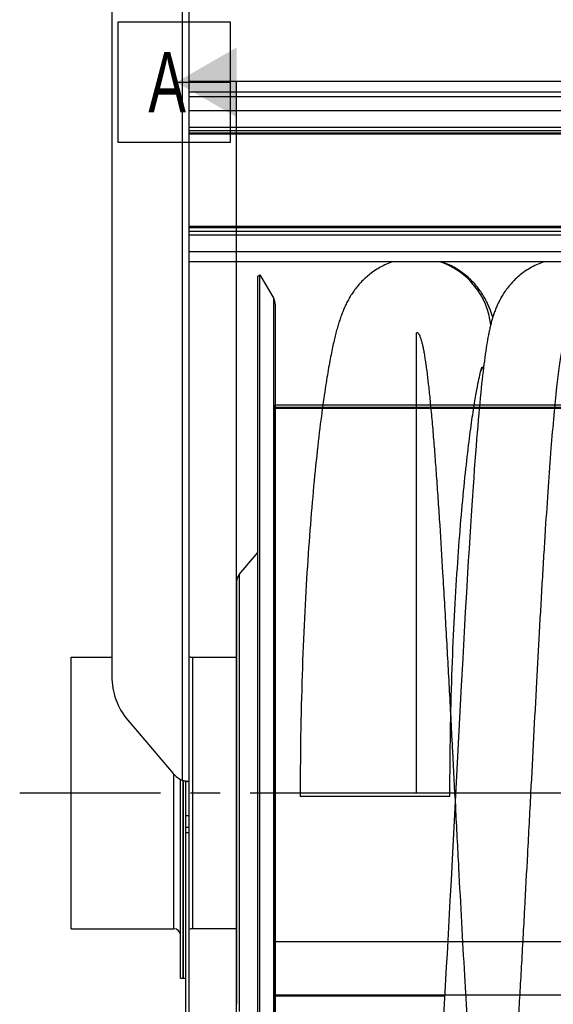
# Model space of a CAD drawing. Extents: x 0 to 420, y 0 to 297.
# Tile 12 of 19: x 149 to 180, y 195 to 252. Entities that reach past the tile are written whole.
import ezdxf

# ---------------------------------------------------------------- set-up
doc = ezdxf.new("R2010")
doc.units = 0
doc.header["$LTSCALE"] = 23.1
doc.linetypes.add('CENTER', pattern=[0.6, 0.375, -0.075, 0.075, -0.075])
for name, color, linetype in [('110528_DXF_CONTINUOUS_LINE', 7, 'CONTINUOUS'), ('110528_DXF_DIMENSION', 7, 'CONTINUOUS'), ('110534_DXF_CONTINUOUS_LINE', 7, 'CONTINUOUS'), ('110651_DXF_CONTINUOUS_LINE', 7, 'CONTINUOUS'), ('110801_DXF_CONTINUOUS_LINE', 7, 'CONTINUOUS'), ('112850_DXF_CONTINUOUS_LINE', 7, 'CONTINUOUS'), ('AG_HOSE_75_8DXF_CONTINUOUS', 7, 'CONTINUOUS'), ('ASE_65_75_10_DXF_AXIS', 7, 'CONTINUOUS')]:
    doc.layers.add(name, color=color, linetype=linetype)
doc.styles.get("Standard").update_dxf_attribs({"font": 'txt', "width": 0.7})

msp = doc.modelspace()

# ---------------------------------------------------------------- linework, layer by layer
at = {"layer": '110528_DXF_CONTINUOUS_LINE', "color": 7, "linetype": 'CONTINUOUS'}
for p, q in [((163.12447, 237.10276), (163.25437, 237.17776)), ((163.25437, 177.02776), (163.25437, 237.17776)), ((163.25437, 237.17776), (164.05341, 235.79378)), ((164.1405, 235.46859), (164.1405, 178.73692))]:
    msp.add_line(p, q, dxfattribs=at)
at = {"layer": '110528_DXF_CONTINUOUS_LINE', "color": 3, "linetype": 'CONTINUOUS'}
for p, q in [((163.12447, 177.10276), (163.12447, 237.10276)), ((162.04482, 219.78399), (163.12447, 221.07067)), ((161.89275, 219.36617), (161.89275, 194.83934))]:
    msp.add_line(p, q, dxfattribs=at)
at = {"layer": '110528_DXF_CONTINUOUS_LINE', "color": 9, "linetype": 'CONTINUOUS'}
for p, q in [((164.05341, 178.41173), (164.05341, 235.79378)), ((162.04482, 219.78399), (162.04482, 194.42152))]:
    msp.add_line(p, q, dxfattribs=at)
at = {"layer": '110528_DXF_CONTINUOUS_LINE', "color": 7, "linetype": 'CONTINUOUS'}
msp.add_arc((163.4905, 235.46878), 0.65, 0, 30, dxfattribs=at)
at = {"layer": '110528_DXF_CONTINUOUS_LINE', "color": 3, "linetype": 'CONTINUOUS'}
msp.add_arc((162.54275, 219.36617), 0.65, 140, 180, dxfattribs=at)
at = {"layer": '110528_DXF_DIMENSION', "color": 2, "linetype": 'CONTINUOUS'}
for p, q in [((155.01775, 244.85218), (155.01775, 251.85218)), ((155.01775, 251.85218), (161.51775, 251.85218)), ((161.51775, 251.85218), (161.51775, 244.85218)), ((158.39275, 248.35218), (161.51775, 248.35218)), ((161.89275, 165.85333), (161.89275, 248.35218)), ((161.51775, 244.85218), (155.01775, 244.85218))]:
    msp.add_line(p, q, dxfattribs=at)
msp.add_solid([(161.89275, 250.37291), (161.89275, 246.33145), (158.39275, 248.35218)], dxfattribs=at)
at = {"layer": '110534_DXF_CONTINUOUS_LINE', "color": 3, "linetype": 'CONTINUOUS'}
for p, q in [((154.64275, 255.65777), (154.64275, 213.87775)), ((159.14275, 207.77963), (159.14275, 255.70276)), ((155.57857, 211.33524), (158.20692, 208.23777)), ((158.20692, 208.23777), (158.20784, 208.2367)), ((159.14275, 191.60276), (159.14275, 207.77963))]:
    msp.add_line(p, q, dxfattribs=at)
at = {"layer": '110534_DXF_CONTINUOUS_LINE', "color": 9, "linetype": 'CONTINUOUS'}
for p, q in [((158.74275, 207.83688), (158.74275, 255.26222)), ((159.14275, 205.78457), (158.94275, 205.78457)), ((159.14275, 205.10276), (158.94275, 205.10276)), ((159.14275, 204.79571), (158.94275, 204.79571))]:
    msp.add_line(p, q, dxfattribs=at)
at = {"layer": '110534_DXF_CONTINUOUS_LINE', "color": 7, "linetype": 'CONTINUOUS'}
for p, q in [((158.94275, 191.60276), (158.94275, 207.77963)), ((158.94275, 207.77963), (158.98676, 207.77961)), ((158.98676, 207.77961), (159.00208, 207.77949)), ((159.00208, 207.77949), (159.01553, 207.77928)), ((159.01553, 207.77928), (159.02698, 207.77901))]:
    msp.add_line(p, q, dxfattribs=at)
msp.add_lwpolyline([(159.02698, 207.77901), (159.03631, 207.77872), (159.03796, 207.77865)], dxfattribs=at)
at = {"layer": '110534_DXF_CONTINUOUS_LINE', "color": 3, "linetype": 'CONTINUOUS'}
for centre, radius, start, end in [((158.57173, 213.88041), 3.92898, 180.038807, 220.375504), ((159.34987, 209.20686), 1.49849, 220.348077, 246.098816), ((159.18909, 209.36469), 1.59167, 253.714554, 255.819231), ((159.21594, 209.46875), 1.69915, 255.801126, 256.490631), ((159.23469, 209.54858), 1.78114, 256.50385, 260.049418), ((159.22889, 209.51594), 1.74799, 260.052033, 260.609183), ((159.22334, 209.48233), 1.71393, 260.608772, 261.160232), ((159.20997, 209.39509), 1.62567, 261.153328, 262.258277), ((159.17795, 209.15294), 1.38141, 262.221381, 263.976539)]:
    msp.add_arc(centre, radius, start, end, dxfattribs=at)
at = {"layer": '110534_DXF_CONTINUOUS_LINE', "color": 7, "linetype": 'CONTINUOUS'}
msp.add_open_spline([(158.94275, 207.77963), (158.94275, 207.7801), (158.94058, 207.78076), (158.93775, 207.78221), (158.93191, 207.78412), (158.92072, 207.78806), (158.9019, 207.79447), (158.88589, 207.80032), (158.87681, 207.80376)], degree=3, knots=[0, 0, 0, 0, 0.02015985, 0.07230032, 0.15627635, 0.27093338, 0.58556252, 1, 1, 1, 1], dxfattribs=at)
at = {"layer": '110534_DXF_CONTINUOUS_LINE', "color": 3, "linetype": 'CONTINUOUS'}
msp.add_open_spline([(159.14275, 207.77963), (159.14275, 207.77691), (159.1288, 207.77484), (159.11114, 207.77388), (159.0748, 207.77518), (159.04846, 207.77752), (159.03299, 207.77915)], degree=3, knots=[0, 0, 0, 0, 0.07345742, 0.26683287, 0.57926332, 1, 1, 1, 1], dxfattribs=at)
at = {"layer": '110651_DXF_CONTINUOUS_LINE', "color": 3, "linetype": 'CONTINUOUS'}
for p, q in [((166.90163, 229.60276), (164.1405, 229.60276)), ((176.0065, 229.60276), (175.69518, 229.60276)), ((164.1405, 195.32457), (173.97947, 195.32457))]:
    msp.add_line(p, q, dxfattribs=at)
at = {"layer": '110801_DXF_CONTINUOUS_LINE', "color": 9, "linetype": 'CONTINUOUS'}
for p, q in [((159.14275, 248.41013), (231.34275, 248.41013)), ((159.14275, 247.80385), (231.34275, 247.80385)), ((231.34275, 246.69868), (159.14275, 246.69868)), ((159.14275, 245.74756), (231.34275, 245.74756)), ((159.14275, 245.55085), (231.34275, 245.55085)), ((231.34275, 245.39722), (159.14275, 245.39722)), ((231.34275, 245.33165), (159.14275, 245.33165)), ((231.34275, 239.9747), (159.14275, 239.9747)), ((231.34275, 239.90042), (159.14275, 239.90042)), ((231.34275, 239.69243), (159.14275, 239.69243)), ((231.34275, 239.46959), (159.14275, 239.46959)), ((231.34275, 238.51846), (159.14275, 238.51846))]:
    msp.add_line(p, q, dxfattribs=at)
at = {"layer": '110801_DXF_CONTINUOUS_LINE', "color": 7, "linetype": 'CONTINUOUS'}
for p, q in [((231.34275, 247.50276), (159.14275, 247.50276)), ((231.34275, 237.92254), (159.14275, 237.92254))]:
    msp.add_line(p, q, dxfattribs=at)
at = {"layer": '112850_DXF_CONTINUOUS_LINE', "color": 7, "linetype": 'CONTINUOUS'}
for p, q in [((152.29275, 199.22776), (152.29275, 214.97776)), ((152.29275, 214.97776), (154.64275, 214.97776)), ((159.34275, 214.97776), (161.89275, 214.97776)), ((158.64275, 196.35277), (158.64275, 207.88576)), ((158.79275, 207.82318), (158.79275, 196.35278)), ((158.79275, 196.35278), (158.79275, 207.82318)), ((152.29275, 199.22776), (158.24275, 199.22776)), ((161.89275, 199.22776), (159.34275, 199.22776)), ((158.64275, 196.35276), (158.79275, 196.35276)), ((158.79275, 196.35276), (158.94275, 196.35276))]:
    msp.add_line(p, q, dxfattribs=at)
at = {"layer": '112850_DXF_CONTINUOUS_LINE', "color": 9, "linetype": 'CONTINUOUS'}
for p, q in [((159.34275, 214.97776), (159.34275, 199.22776)), ((158.24275, 199.22776), (158.24275, 208.19718))]:
    msp.add_line(p, q, dxfattribs=at)
at = {"layer": '112850_DXF_CONTINUOUS_LINE', "color": 7, "linetype": 'CONTINUOUS'}
for centre, start, end in [((159.34275, 215.37776), 240, 270), ((158.24275, 198.82776), 0, 90), ((159.34275, 198.82776), 90, 120)]:
    msp.add_arc(centre, 0.4, start, end, dxfattribs=at)
at = {"layer": 'AG_HOSE_75_8DXF_CONTINUOUS', "color": 9, "linetype": 'CONTINUOUS'}
for p, q in [((172.3405, 207.10276), (172.3405, 233.80448)), ((164.1405, 184.73776), (164.1405, 229.60276)), ((205.7405, 229.60276), (164.1405, 229.60276)), ((164.1405, 229.48813), (205.7405, 229.48813)), ((226.1405, 229.46776), (164.1405, 229.46776)), ((164.1405, 229.43901), (226.1405, 229.43901)), ((212.9405, 207.10276), (165.5905, 207.10278)), ((164.1405, 198.48845), (226.1405, 198.48845)), ((164.1405, 195.39838), (205.7405, 195.39838))]:
    msp.add_line(p, q, dxfattribs=at)
at = {"layer": 'AG_HOSE_75_8DXF_CONTINUOUS', "color": 7, "linetype": 'CONTINUOUS'}
for p, q in [((176.44546, 233.24429), (176.41915, 233.08573)), ((176.47205, 233.39729), (176.44546, 233.24429)), ((176.36707, 232.75029), (176.34118, 232.57267)), ((176.39304, 232.92119), (176.36707, 232.75029)), ((176.41915, 233.08573), (176.39304, 232.92119)), ((176.28935, 232.19497), (176.26334, 231.99409)), ((176.31529, 232.3877), (176.28935, 232.19497)), ((176.34118, 232.57267), (176.31529, 232.3877)), ((176.21094, 231.56633), (176.18444, 231.33832)), ((176.23721, 231.7847), (176.21094, 231.56633)), ((176.26334, 231.99409), (176.23721, 231.7847)), ((175.91391, 230.84217), (175.94387, 230.9903)), ((175.94387, 230.9903), (175.97181, 231.12345)), ((175.97181, 231.12345), (175.99768, 231.24235)), ((175.99768, 231.24235), (176.02151, 231.34779)), ((176.15769, 231.10006), (176.13065, 230.85104)), ((176.18444, 231.33832), (176.15769, 231.10006)), ((175.77618, 230.09399), (175.81318, 230.30579)), ((175.81318, 230.30579), (175.84849, 230.50055)), ((175.84849, 230.50055), (175.88209, 230.6791)), ((175.88209, 230.6791), (175.91391, 230.84217)), ((176.07561, 230.3187), (176.04752, 230.03415)), ((176.10331, 230.59082), (176.07561, 230.3187)), ((176.13065, 230.85104), (176.10331, 230.59082)), ((176.01903, 229.73662), (175.9901, 229.42538)), ((176.04752, 230.03415), (176.01903, 229.73662)), ((175.9901, 229.42538), (175.96068, 229.09985)), ((175.93077, 228.75922), (175.90033, 228.40289)), ((175.96068, 229.09985), (175.93077, 228.75922)), ((175.86935, 228.03022), (175.83777, 227.64039)), ((175.90033, 228.40289), (175.86935, 228.03022)), ((175.83777, 227.64039), (175.80558, 227.23256)), ((175.80558, 227.23256), (175.77274, 226.80594)), ((175.73921, 226.35951), (175.70494, 225.89217)), ((175.77274, 226.80594), (175.73921, 226.35951)), ((175.70494, 225.89217), (175.6699, 225.40302)), ((175.6699, 225.40302), (175.63404, 224.89094)), ((175.63404, 224.89094), (175.59731, 224.35476)), ((175.59731, 224.35476), (175.5597, 223.79353)), ((175.5597, 223.79353), (175.52114, 223.20616)), ((175.52114, 223.20616), (175.48159, 222.59145)), ((175.48159, 222.59145), (175.44105, 221.94857)), ((175.44105, 221.94857), (175.39942, 221.276)), ((175.39942, 221.276), (175.35694, 220.57683)), ((175.35694, 220.57683), (175.31376, 219.85377)), ((175.31376, 219.85377), (175.24844, 218.73776)), ((175.24844, 218.73776), (175.18331, 217.60049)), ((175.18331, 217.60049), (175.11881, 216.45249)), ((175.11881, 216.45249), (175.0334, 214.90268)), ((175.0334, 214.90268), (174.94809, 213.32685)), ((174.94809, 213.32685), (174.43744, 203.63646)), ((174.29049, 206.90278), (165.5905, 206.90278)), ((174.43744, 203.63646), (174.35287, 202.04423)), ((174.35287, 202.04423), (174.28959, 200.86536)), ((174.28959, 200.86536), (174.22613, 199.69649)), ((174.22613, 199.69649), (174.1622, 198.53479)), ((174.1622, 198.53479), (174.11933, 197.76607)), ((174.11933, 197.76607), (174.07668, 197.01018)), ((174.07668, 197.01018), (174.0345, 196.27199)), ((174.0345, 196.27199), (173.99319, 195.55885)), ((173.99319, 195.55885), (173.95305, 194.87601)), ((173.95305, 194.87601), (173.91417, 194.22458))]:
    msp.add_line(p, q, dxfattribs=at)
for points in [[(170.93282, 237.92254), (170.88447, 237.90575), (170.7889, 237.87009), (170.69438, 237.83233), (170.60099, 237.79252), (170.50878, 237.75071), (170.4178, 237.70693), (170.32813, 237.66125), (170.23984, 237.61374), (170.15292, 237.56442), (170.09701, 237.53131)], [(176.77853, 234.71652), (176.76362, 234.76428), (176.74577, 234.81981), (176.72731, 234.87561), (176.70818, 234.93174), (176.68837, 234.98817), (176.66781, 235.04499), (176.64647, 235.10221), (176.6243, 235.15985), (176.60125, 235.21792), (176.57727, 235.27647), (176.55233, 235.33547), (176.52638, 235.3949), (176.4994, 235.45476), (176.47132, 235.51504), (176.44211, 235.57574), (176.41171, 235.63684), (176.3801, 235.69835), (176.34721, 235.76022), (176.313, 235.82246), (176.27742, 235.88505), (176.24044, 235.94794), (176.20201, 236.0111), (176.16208, 236.07452), (176.12061, 236.13814), (176.07759, 236.20191), (176.03294, 236.26582), (175.98658, 236.32988), (175.93847, 236.39403), (175.88857, 236.45825), (175.83675, 236.52256), (175.78297, 236.58691), (175.72718, 236.65123), (175.66924, 236.71557), (175.60907, 236.77987), (175.54666, 236.84404), (175.48192, 236.90801), (175.41475, 236.97175), (175.34517, 237.03511), (175.2733, 237.09786), (175.1991, 237.15991), (175.12256, 237.22116), (175.04386, 237.28135), (174.963, 237.3404), (174.87998, 237.39822), (174.79503, 237.45457), (174.70818, 237.50936), (174.61942, 237.56253), (174.52897, 237.61391), (174.43685, 237.66341), (174.34309, 237.71098), (174.24784, 237.75652), (174.15113, 237.79995), (174.05301, 237.84123), (173.95363, 237.88026), (173.85304, 237.91699), (173.83664, 237.92254)], [(179.72015, 237.92254), (179.71009, 237.91915), (179.60978, 237.88269), (179.51067, 237.84395), (179.41282, 237.80298), (179.31639, 237.75988), (179.22142, 237.7147), (179.12795, 237.66749), (179.03613, 237.61839), (178.94598, 237.56745), (178.85754, 237.51474), (178.77099, 237.46042), (178.68632, 237.40455), (178.60355, 237.34722), (178.52289, 237.28864), (178.44433, 237.2289), (178.36787, 237.16807), (178.29367, 237.10638), (178.22171, 237.04392), (178.15196, 236.98077), (178.08454, 236.91716), (178.01944, 236.8532), (177.95658, 236.78894), (177.896, 236.72453), (177.83764, 236.66007), (177.78145, 236.59562), (177.72739, 236.53125), (177.6754, 236.46704), (177.62543, 236.40305), (177.5774, 236.33932), (177.53129, 236.27596), (177.48702, 236.21296), (177.44438, 236.15014), (177.40331, 236.08755), (177.36378, 236.02522), (177.32556, 235.9629), (177.28861, 235.90057), (177.25291, 235.83829), (177.21834, 235.77593), (177.18483, 235.71339), (177.15238, 235.65077), (177.12105, 235.58822), (177.09079, 235.52572), (177.06156, 235.46329), (177.03342, 235.40111), (177.00633, 235.33922), (176.98023, 235.27757), (176.9551, 235.2162), (176.93091, 235.15513), (176.90759, 235.09431), (176.88506, 235.0336), (176.86328, 234.97297), (176.84221, 234.91239), (176.82176, 234.85172), (176.80191, 234.79089), (176.78263, 234.7299), (176.76386, 234.66866), (176.74559, 234.60715), (176.72778, 234.54531), (176.71041, 234.48309), (176.69343, 234.42044), (176.67683, 234.35732), (176.66059, 234.29367), (176.64467, 234.22946), (176.62906, 234.16462), (176.61372, 234.09912), (176.59865, 234.03289), (176.58383, 233.96591), (176.56923, 233.8981), (176.55483, 233.82943), (176.54063, 233.75986), (176.5266, 233.68936), (176.51275, 233.61792), (176.49906, 233.54549), (176.47205, 233.39729)], [(170.09683, 237.53121), (170.03952, 237.49612), (169.9556, 237.44259), (169.87406, 237.38805), (169.79495, 237.33263), (169.71817, 237.2764), (169.64355, 237.21934), (169.57105, 237.16152), (169.50065, 237.10302), (169.43223, 237.04383), (169.36573, 236.98401), (169.30115, 236.92363), (169.2384, 236.86269), (169.17741, 236.8012), (169.11818, 236.73927), (169.06075, 236.67699), (169.00506, 236.6144), (168.95109, 236.55156), (168.89893, 236.48869), (168.84858, 236.42587), (168.79995, 236.36312), (168.75298, 236.30043), (168.70767, 236.23795), (168.66392, 236.17561), (168.62146, 236.11313), (168.58023, 236.05048), (168.54021, 235.98771), (168.50129, 235.92469), (168.46337, 235.86132), (168.42647, 235.7977), (168.39065, 235.73396), (168.35587, 235.67012), (168.32209, 235.60615), (168.28931, 235.54216), (168.25753, 235.4782), (168.22667, 235.41419), (168.19666, 235.35007), (168.16748, 235.28585), (168.13907, 235.22146), (168.11133, 235.15675), (168.08421, 235.09163), (168.05768, 235.02611), (168.03168, 234.96007), (168.00618, 234.89344), (167.98114, 234.8262), (167.95655, 234.75834), (167.93238, 234.68981), (167.9086, 234.62056), (167.8852, 234.55063), (167.86219, 234.48001), (167.8395, 234.40862), (167.81708, 234.33631), (167.79493, 234.26306), (167.773, 234.1888), (167.75123, 234.1133), (167.7296, 234.0365), (167.70809, 233.95835), (167.68664, 233.87864), (167.66523, 233.79731), (167.64386, 233.71428), (167.62247, 233.62938), (167.60106, 233.54254), (167.57961, 233.45368), (167.55809, 233.36261), (167.53648, 233.26925), (167.51477, 233.17353), (167.49293, 233.0752), (167.47095, 232.97416), (167.44881, 232.87037), (167.4265, 232.76358), (167.404, 232.65369), (167.38132, 232.54064), (167.35845, 232.42434), (167.33541, 232.30477), (167.31216, 232.18177), (167.28868, 232.0551), (167.26496, 231.92466), (167.241, 231.79035), (167.21676, 231.65191), (167.19225, 231.50924), (167.16746, 231.36222), (167.14238, 231.21061), (167.117, 231.0543), (167.09132, 230.89318), (167.06534, 230.72698), (167.03906, 230.55561), (167.01249, 230.37893), (166.98561, 230.19665), (166.95845, 230.00864), (166.931, 229.81477), (166.90325, 229.6147), (166.87519, 229.40835), (166.84683, 229.19551), (166.8181, 228.9756), (166.78898, 228.74824), (166.75951, 228.51347), (166.72973, 228.2714), (166.69961, 228.02143), (166.66921, 227.76385), (166.63873, 227.5001), (166.60819, 227.23001), (166.57763, 226.95362), (166.54727, 226.67282), (166.51719, 226.3879), (166.48735, 226.09861), (166.45786, 225.8061), (166.42878, 225.51098), (166.40006, 225.21277), (166.37164, 224.91099), (166.34355, 224.60572), (166.31578, 224.29697), (166.28829, 223.98408), (166.26108, 223.66695), (166.23418, 223.34573), (166.20758, 223.02011), (166.1813, 222.68994), (166.15536, 222.35541), (166.12979, 222.01663), (166.10459, 221.67364), (166.07977, 221.32643), (166.05536, 220.97516), (166.03137, 220.6199), (166.00781, 220.26062), (165.98469, 219.89725), (165.96204, 219.52987), (165.93986, 219.15847), (165.91816, 218.7828), (165.89696, 218.40289), (165.87629, 218.01878), (165.85616, 217.63028), (165.83658, 217.23734), (165.81757, 216.84007), (165.79917, 216.4385), (165.78138, 216.03266), (165.76423, 215.62257), (165.74774, 215.2084), (165.73194, 214.79021), (165.71684, 214.36799), (165.70247, 213.94178), (165.68885, 213.51163), (165.676, 213.07756), (165.66394, 212.63956), (165.65271, 212.19766), (165.64231, 211.75191), (165.63279, 211.30228), (165.62416, 210.84884), (165.61645, 210.3916), (165.6097, 209.93056), (165.60391, 209.46576), (165.59912, 208.99724), (165.59536, 208.525), (165.59265, 208.04909), (165.59102, 207.56956), (165.5905, 206.90278)], [(176.02151, 231.34779), (176.04333, 231.44082), (176.05351, 231.48299), (176.06321, 231.5224), (176.07242, 231.5591), (176.08116, 231.59323), (176.08941, 231.62486), (176.09717, 231.65402), (176.10443, 231.68077), (176.11119, 231.70517), (176.11744, 231.72726), (176.12315, 231.74706), (176.12832, 231.76464), (176.13295, 231.78003), (176.13701, 231.79326), (176.1405, 231.80437), (176.1434, 231.81342), (176.14568, 231.82039), (176.14728, 231.8252)], [(174.2905, 206.90278), (174.29098, 207.53954), (174.29249, 207.98926), (174.29499, 208.43587), (174.29846, 208.87931), (174.30288, 209.31955), (174.30822, 209.7565), (174.31445, 210.19013), (174.32155, 210.62038), (174.32951, 211.04721), (174.33828, 211.47057), (174.34786, 211.89042), (174.35823, 212.30672), (174.36935, 212.71941), (174.38122, 213.12846), (174.39381, 213.53381), (174.40709, 213.93544), (174.42106, 214.33329), (174.43568, 214.72731), (174.45093, 215.11748), (174.46679, 215.50374), (174.48324, 215.88595), (174.50026, 216.26408), (174.51781, 216.6381), (174.53589, 217.00792), (174.55446, 217.37347), (174.5735, 217.73476), (174.59301, 218.09189), (174.61297, 218.44481), (174.63336, 218.79352), (174.65418, 219.13817), (174.67541, 219.47873), (174.69704, 219.81518), (174.71906, 220.14757), (174.74145, 220.47595), (174.76419, 220.80023), (174.78726, 221.12032), (174.81064, 221.4362), (174.83431, 221.74786), (174.85825, 222.05516), (174.88243, 222.35805), (174.90683, 222.65656), (174.93147, 222.95068), (174.9563, 223.24032), (174.98134, 223.52553), (175.0066, 223.80661), (175.03207, 224.08351), (175.05772, 224.35623), (175.08358, 224.62505), (175.10964, 224.89011), (175.13587, 225.15122), (175.16224, 225.40809), (175.18874, 225.66105), (175.21533, 225.90973), (175.24187, 226.15294), (175.26836, 226.39065), (175.29478, 226.62294), (175.32101, 226.84877), (175.34703, 227.0681), (175.37284, 227.28114), (175.39833, 227.48735), (175.42348, 227.68658), (175.44828, 227.87922), (175.47275, 228.06556), (175.49687, 228.24568), (175.52062, 228.41973), (175.54403, 228.58807), (175.56708, 228.75089), (175.58975, 228.90821), (175.61204, 229.06015), (175.63393, 229.20678), (175.65543, 229.3482), (175.67654, 229.48457), (175.69727, 229.61599), (175.7176, 229.74254), (175.73753, 229.86432), (175.75706, 229.98144), (175.77618, 230.09399)]]:
    msp.add_lwpolyline(points, dxfattribs=at)
at = {"layer": 'AG_HOSE_75_8DXF_CONTINUOUS', "color": 9, "linetype": 'CONTINUOUS'}
for centre, radius, start, end in [((172.3281, 233.79693), 4.35645, 6.38209, 71.266611), ((172.34216, 233.79552), 4.34218, 329.383715, 334.239813)]:
    msp.add_arc(centre, radius, start, end, dxfattribs=at)
msp.add_open_spline([(212.9405, 187.06164), (212.90273, 186.58461), (212.82805, 185.68234), (212.72533, 184.57324), (212.64024, 183.75031), (212.57599, 183.17827), (212.5118, 182.65713), (212.4477, 182.18802), (212.38369, 181.77195), (212.31985, 181.40974), (212.25622, 181.1021), (212.20016, 180.87793), (212.15321, 180.72443), (212.11859, 180.6275), (212.08404, 180.54695), (212.04956, 180.48266), (212.01498, 180.43443), (211.97984, 180.40185), (211.9423, 180.38562), (211.90448, 180.38936), (211.87023, 180.4098), (211.83799, 180.44329), (211.80605, 180.49038), (211.75963, 180.5791), (211.70412, 180.72684), (211.63869, 180.95512), (211.57147, 181.25059), (211.50254, 181.61569), (211.43337, 182.04433), (211.36403, 182.53551), (211.29458, 183.08808), (211.19757, 183.943), (211.07365, 185.20192), (210.92745, 186.92421), (210.78621, 188.80514), (210.6516, 190.76948), (210.5194, 192.83996), (210.38371, 195.09881), (210.24466, 197.53158), (210.10557, 200.05994), (209.91085, 203.69692), (209.71914, 207.37423), (209.52574, 211.05491), (209.38289, 213.73357), (209.23635, 216.41025), (209.08589, 219.05122), (208.93552, 221.55215), (208.78172, 223.93994), (208.6243, 226.17379), (208.49002, 227.86936), (208.38803, 229.02097), (208.32369, 229.70083), (208.25939, 230.33258), (208.19359, 230.92888), (208.12615, 231.48544), (208.05676, 231.99802), (207.98754, 232.4485), (207.91853, 232.83574), (207.84987, 233.1589), (207.78162, 233.41725), (207.72156, 233.59109), (207.67126, 233.69586), (207.63605, 233.75236), (207.59985, 233.79339), (207.56522, 233.8141), (207.53815, 233.81843), (207.51119, 233.81555), (207.47639, 233.79667), (207.43875, 233.756), (207.4014, 233.69705), (207.36412, 233.61916), (207.32791, 233.52524), (207.2925, 233.41629), (207.24338, 233.24211), (207.18341, 232.98316), (207.11449, 232.62357), (207.04299, 232.18591), (206.96956, 231.66759), (206.89441, 231.06642), (206.81913, 230.39507), (206.71428, 229.36567), (206.5854, 227.9194), (206.43088, 225.94203), (206.27225, 223.66996), (206.11861, 221.25953), (205.97239, 218.80866), (205.82925, 216.2907), (205.68234, 213.60532), (205.53173, 210.77715), (205.38111, 207.90593), (205.22634, 204.94636), (205.06757, 201.93663), (204.90858, 198.99087), (204.75365, 196.2225), (204.59948, 193.59612), (204.44151, 191.07454), (204.27931, 188.70001), (204.11743, 186.57848), (203.97694, 184.97249), (203.86112, 183.82595), (203.77453, 183.05651), (203.69847, 182.46166), (203.63453, 182.02154), (203.58339, 181.69989), (203.5268, 181.3827), (203.46318, 181.07955), (203.4078, 180.8619), (203.36244, 180.71607), (203.32974, 180.62518), (203.2963, 180.54714), (203.26182, 180.48281), (203.22723, 180.43456), (203.19209, 180.40198), (203.15456, 180.38573), (203.11559, 180.38951), (203.07914, 180.41209), (203.04432, 180.45037), (203.00981, 180.50456), (202.95945, 180.6075), (202.8994, 180.77914), (202.83116, 181.03485), (202.76006, 181.36695), (202.68691, 181.77852), (202.61202, 182.27223), (202.53693, 182.83862), (202.46393, 183.4572), (202.3927, 184.12285), (202.32307, 184.8304), (202.25339, 185.59359), (202.15309, 186.76921), (202.02635, 188.41235), (201.87633, 190.5702), (201.72615, 192.92177), (201.57124, 195.51541), (201.41226, 198.32659), (201.25765, 201.17273), (201.11074, 203.94276), (200.9677, 206.67193), (200.82092, 209.47797), (200.6703, 212.32981), (200.51971, 215.12038), (200.36533, 217.88641), (200.20706, 220.58638), (200.04821, 223.1194), (199.89344, 225.38642), (199.74039, 227.41491), (199.5841, 229.23532), (199.44421, 230.61438), (199.3293, 231.55885), (199.24815, 232.14308), (199.1673, 232.64135), (199.09656, 233.00368), (199.03794, 233.25069), (198.99569, 233.4047), (198.95358, 233.53434), (198.91077, 233.64175), (198.86726, 233.72563), (198.82672, 233.7792), (198.79303, 233.80529), (198.76925, 233.81602), (198.74501, 233.81899), (198.71597, 233.81288), (198.68289, 233.79142), (198.64818, 233.75204), (198.61365, 233.69681), (198.56333, 233.59247), (198.50326, 233.41914), (198.43242, 233.15155), (198.35964, 232.80534), (198.28499, 232.37781), (198.21006, 231.87633), (198.10393, 231.0647), (197.97466, 229.87714), (197.82058, 228.19914), (197.66236, 226.20529), (197.50496, 223.97494), (197.35116, 221.59013), (197.13612, 218.01608), (196.86776, 213.14934), (196.60003, 208.03424), (196.37431, 203.72305), (196.15946, 199.68431), (195.94545, 195.82942), (195.73184, 192.29819), (195.56947, 189.81328), (195.40737, 187.56607), (195.26707, 185.84548), (195.15171, 184.59959), (195.06495, 183.74753), (194.97616, 182.96815), (194.88845, 182.29666), (194.80505, 181.75023), (194.73673, 181.37092), (194.67974, 181.10378), (194.63741, 180.9293), (194.59519, 180.77907), (194.5531, 180.6532), (194.51114, 180.55159), (194.46936, 180.47419), (194.43198, 180.42602), (194.40113, 180.40168), (194.3788, 180.3907), (194.35531, 180.38647), (194.33109, 180.39017), (194.30736, 180.40156), (194.27372, 180.42858), (194.23321, 180.4832), (194.18969, 180.56831), (194.14688, 180.67693), (194.10476, 180.80777), (194.06251, 180.96296), (194.01877, 181.14836), (193.97385, 181.36531), (193.90931, 181.71617), (193.83018, 182.22396), (193.73891, 182.91473), (193.64435, 183.73755), (193.54721, 184.69457), (193.43667, 185.90936), (193.31693, 187.37756), (193.18485, 189.16679), (193.04926, 191.17129), (192.91038, 193.38085), (192.77141, 195.72747), (192.57468, 199.20856), (192.33567, 203.68258), (192.09555, 208.2901), (191.90204, 211.96095), (191.75146, 214.76137), (191.60093, 217.47202), (191.44671, 220.12643), (191.28868, 222.68301), (191.13325, 224.99753), (191.00562, 226.7186), (190.91003, 227.90081), (190.8386, 228.73129), (190.76532, 229.52464), (190.68995, 230.27555), (190.61467, 230.95858), (190.53951, 231.57168), (190.46447, 232.11301), (190.38967, 232.58109), (190.31517, 232.97464), (190.24942, 233.25825), (190.19409, 233.44922), (190.15357, 233.56676), (190.11323, 233.66182), (190.07288, 233.73467), (190.03253, 233.78587), (189.99502, 233.81205), (189.96533, 233.81849), (189.9359, 233.81627), (189.89929, 233.79599), (189.86109, 233.75358), (189.82373, 233.69357), (189.78646, 233.61462), (189.74905, 233.51654), (189.71155, 233.39928), (189.65819, 233.20542), (189.59046, 232.90246), (189.51141, 232.46741), (189.43047, 231.93712), (189.34923, 231.32156), (189.26782, 230.62268), (189.1863, 229.8428), (189.07285, 228.64957), (188.93072, 226.94653), (188.75871, 224.59705), (188.54421, 221.3258), (188.2888, 216.97433), (187.9999, 211.63344), (187.74899, 206.82257), (187.53988, 202.84239), (187.3809, 199.8724), (187.22597, 197.06935), (187.07173, 194.39725), (186.91366, 191.81843), (186.75136, 189.37536), (186.58933, 187.17599), (186.44896, 185.49916), (186.33343, 184.2913), (186.24672, 183.47093), (186.17073, 182.83162), (186.10699, 182.35397), (186.05263, 181.97852), (185.98951, 181.58886), (185.91511, 181.20155), (185.84116, 180.88983), (185.77547, 180.67614), (185.71932, 180.54353), (185.67896, 180.47072), (185.63861, 180.41958), (185.60108, 180.39349), (185.5714, 180.38711), (185.54197, 180.38936), (185.50383, 180.41049), (185.46326, 180.4568), (185.42289, 180.52449), (185.38261, 180.61446), (185.34214, 180.7269), (185.30155, 180.86186), (185.26087, 181.01926), (185.22011, 181.199), (185.16286, 181.48244), (185.10843, 181.79963), (185.05492, 182.15038), (185.01239, 182.4525), (184.96983, 182.77757), (184.92596, 183.13589), (184.88091, 183.52841), (184.81763, 184.11511), (184.7443, 184.8579), (184.66191, 185.77084), (184.58103, 186.73637), (184.49798, 187.79885), (184.41293, 188.95825), (184.32785, 190.1852), (184.24022, 191.51345), (184.15024, 192.94111), (184.0303, 194.92441), (183.8799, 197.54169), (183.70107, 200.80926), (183.51259, 204.36434), (183.33912, 207.68403), (183.17982, 210.71937), (183.03696, 213.40484), (182.8904, 216.09212), (182.73993, 218.74754), (182.58954, 221.26649), (182.4357, 223.67637), (182.30163, 225.60104), (182.18939, 227.07318), (182.10954, 228.05383), (182.03176, 228.94299), (181.95634, 229.74151), (181.88101, 230.47367), (181.804, 231.15273), (181.72519, 231.77251), (181.64411, 232.32691), (181.57388, 232.73462), (181.51663, 233.01668), (181.47588, 233.19529), (181.4352, 233.35144), (181.39461, 233.48506), (181.35413, 233.59616), (181.31384, 233.68487), (181.27346, 233.75143), (181.23285, 233.79677), (181.1946, 233.81693), (181.16524, 233.81837), (181.14371, 233.81315), (181.12221, 233.80159), (181.0914, 233.77587), (181.05409, 233.72609), (181.0123, 233.64679), (180.9688, 233.53947), (180.92414, 233.40247), (180.87845, 233.23433), (180.83263, 233.03775), (180.77485, 232.75454), (180.7078, 232.36889), (180.60097, 231.65123), (180.46608, 230.53076), (180.3087, 228.93156), (180.14735, 227.00239), (179.98543, 224.79971), (179.85191, 222.78833), (179.74277, 221.04294), (179.62236, 219.04372), (179.47925, 216.54089), (179.30976, 213.44157), (179.14451, 210.33117), (178.97036, 207.00468), (178.79632, 203.68036), (178.61761, 200.32365), (178.46803, 197.60355), (178.34348, 195.42899), (178.24885, 193.82896), (178.15174, 192.24986), (178.03655, 190.46401), (177.90549, 188.56556), (177.75251, 186.56569), (177.59633, 184.77752), (177.45642, 183.42771), (177.34134, 182.50788), (177.26025, 181.94284), (177.17948, 181.46415), (177.10872, 181.11852), (177.04997, 180.88524), (177.00776, 180.74176), (176.96572, 180.6226), (176.923, 180.52607), (176.88459, 180.46106), (176.85125, 180.42274), (176.82237, 180.39836), (176.78873, 180.38521), (176.75599, 180.38996), (176.73365, 180.40047), (176.71289, 180.41628), (176.68477, 180.44529), (176.65056, 180.49612), (176.61183, 180.57383), (176.57161, 180.67578), (176.5303, 180.80337), (176.46988, 181.02445), (176.39668, 181.36202), (176.31289, 181.83924), (176.22583, 182.43008), (176.13632, 183.13763), (176.01299, 184.25117), (175.85987, 185.89014), (175.68208, 188.1309), (175.49407, 190.83232), (175.31667, 193.66447), (175.14296, 196.64101), (174.97769, 199.61866), (174.80345, 202.87053), (174.62942, 206.18646), (174.45067, 209.60552), (174.27216, 212.98126), (174.08425, 216.43136), (173.90055, 219.6398), (173.74392, 222.18754), (173.62343, 224.01778), (173.53131, 225.34365), (173.43924, 226.58983), (173.34498, 227.77926), (173.24836, 228.90126), (173.15117, 229.92268), (173.0565, 230.81075), (172.9766, 231.47198), (172.91038, 231.95735), (172.86054, 232.29109), (172.81075, 232.59257), (172.76103, 232.86139), (172.71139, 233.09725), (172.66187, 233.29986), (172.61259, 233.46912), (172.56253, 233.60735), (172.51773, 233.70167), (172.47849, 233.75911), (172.44558, 233.79555), (172.40659, 233.81928), (172.36646, 233.81733), (172.34889, 233.80954), (172.3405, 233.80448)], degree=3, knots=[0, 0, 0, 0, 0.00292435, 0.00553271, 0.00680682, 0.00798017, 0.0090505, 0.01001561, 0.01087352, 0.01162296, 0.012263, 0.01279307, 0.01303434, 0.01324372, 0.01342179, 0.01356953, 0.01368875, 0.01378298, 0.01385942, 0.01393093, 0.01400593, 0.01409844, 0.01421315, 0.01435249, 0.01470953, 0.01517495, 0.01580329, 0.01656047, 0.01744534, 0.01845641, 0.01959178, 0.02084865, 0.02371443, 0.02732216, 0.03141154, 0.03524143, 0.03935471, 0.04409042, 0.04907059, 0.0542461, 0.05956512, 0.07132874, 0.07674941, 0.08208952, 0.08772187, 0.09313165, 0.09825518, 0.10303316, 0.10775408, 0.11194046, 0.1134273, 0.11481933, 0.11611379, 0.11730795, 0.11848548, 0.11953985, 0.12046888, 0.12127056, 0.12194337, 0.12248716, 0.12290319, 0.12306462, 0.12319646, 0.12330891, 0.1233967, 0.12343574, 0.12347453, 0.12356048, 0.12366996, 0.12381047, 0.12398552, 0.12419692, 0.12442513, 0.12468543, 0.12530267, 0.1260487, 0.12692273, 0.12801245, 0.12924772, 0.13062505, 0.13214084, 0.13557105, 0.1394982, 0.14426166, 0.14948981, 0.15425866, 0.15926607, 0.16490237, 0.17069415, 0.17657403, 0.18247312, 0.18880542, 0.19499268, 0.20050145, 0.20574998, 0.21107064, 0.21594149, 0.22029488, 0.22407333, 0.22579313, 0.22733711, 0.22880517, 0.22945768, 0.23005496, 0.23079548, 0.23142646, 0.23194763, 0.23216716, 0.23235953, 0.23253774, 0.23268554, 0.23280478, 0.23289903, 0.23297549, 0.23304698, 0.23312876, 0.23323161, 0.23336116, 0.23352013, 0.23393102, 0.23446956, 0.23513713, 0.2360058, 0.23702382, 0.23818857, 0.23949723, 0.24083022, 0.24227971, 0.24384205, 0.24551357, 0.24949024, 0.25391332, 0.25873233, 0.26389042, 0.26979177, 0.27593947, 0.2813094, 0.28674376, 0.29264088, 0.29848117, 0.30419622, 0.30971945, 0.31541122, 0.32072461, 0.32522958, 0.32929763, 0.33315621, 0.33639519, 0.33776789, 0.33897041, 0.33999957, 0.34085249, 0.3412257, 0.34155081, 0.34182815, 0.34205842, 0.34225642, 0.34240501, 0.34246381, 0.34251511, 0.34256252, 0.34261054, 0.3426935, 0.34279805, 0.34292947, 0.34309034, 0.34350511, 0.34404777, 0.34478157, 0.3456662, 0.34669975, 0.34787998, 0.35066827, 0.35399935, 0.35817748, 0.36289115, 0.36766324, 0.3727818, 0.38477234, 0.39744991, 0.40408406, 0.41115499, 0.42216639, 0.42767822, 0.43277449, 0.43738446, 0.44144696, 0.44332397, 0.44503082, 0.44668089, 0.4481176, 0.44916901, 0.4500587, 0.45047243, 0.4508381, 0.45115578, 0.45142578, 0.45164883, 0.45182658, 0.45196256, 0.45201732, 0.45206544, 0.45211322, 0.4521608, 0.45221264, 0.45227225, 0.45242289, 0.45262323, 0.45285579, 0.45313548, 0.45346292, 0.45383841, 0.45429946, 0.45481674, 0.4560184, 0.45743959, 0.45907466, 0.46107972, 0.46331809, 0.46652906, 0.47008181, 0.47428216, 0.47880687, 0.48361152, 0.48864791, 0.50011447, 0.51099212, 0.51684363, 0.52257895, 0.52813075, 0.53343449, 0.53882793, 0.54378431, 0.54761077, 0.54937449, 0.55103258, 0.55270471, 0.55424343, 0.55564457, 0.55690404, 0.55801809, 0.55898424, 0.55980055, 0.56046553, 0.56076243, 0.56101525, 0.56122487, 0.56139288, 0.56152257, 0.56162126, 0.56166395, 0.56170586, 0.56179907, 0.56191005, 0.56205243, 0.56222952, 0.56244292, 0.56269347, 0.56298162, 0.56367144, 0.56458969, 0.56568342, 0.56694936, 0.56838397, 0.56998317, 0.5717412, 0.57570889, 0.58042664, 0.5861376, 0.59574301, 0.6070649, 0.61882456, 0.62518318, 0.6314222, 0.63700074, 0.64233929, 0.64777911, 0.65278996, 0.65730225, 0.66125618, 0.66307296, 0.66471732, 0.6662975, 0.66700717, 0.66766221, 0.66861581, 0.66941932, 0.67007177, 0.67057327, 0.67078296, 0.6709509, 0.67108045, 0.67117904, 0.67122172, 0.67126363, 0.67135684, 0.67147823, 0.67163688, 0.67183683, 0.67207984, 0.67236671, 0.67269779, 0.6730732, 0.67349291, 0.67446478, 0.67503954, 0.67566121, 0.67632924, 0.67704305, 0.67786732, 0.67874373, 0.68064923, 0.68242864, 0.68434554, 0.68657043, 0.68894143, 0.69144992, 0.69408655, 0.69707628, 0.70019194, 0.70622901, 0.7130974, 0.7201906, 0.72798532, 0.73341238, 0.73876573, 0.74441999, 0.74985928, 0.75501958, 0.75984118, 0.7646165, 0.76681001, 0.76886381, 0.77062923, 0.77226458, 0.77376538, 0.77512719, 0.77644096, 0.77758327, 0.77855111, 0.77896879, 0.77934197, 0.77967053, 0.77995473, 0.7801951, 0.78039266, 0.78054933, 0.78066917, 0.78076147, 0.78080332, 0.78084623, 0.78089522, 0.78095121, 0.78109028, 0.78127155, 0.78149829, 0.78179698, 0.7821517, 0.78256278, 0.78303031, 0.78391792, 0.78495457, 0.78746411, 0.79081366, 0.79477448, 0.79929452, 0.80431085, 0.80709343, 0.80998174, 0.81655066, 0.82241367, 0.82895061, 0.83558574, 0.84277043, 0.84929398, 0.85612839, 0.85941859, 0.86260495, 0.86592354, 0.86908701, 0.87354134, 0.87755289, 0.88134418, 0.88451055, 0.88584531, 0.88700903, 0.88799871, 0.88881175, 0.88916418, 0.88946859, 0.88972546, 0.88993573, 0.89011328, 0.89018419, 0.89024482, 0.89034424, 0.89039176, 0.89044342, 0.89049342, 0.89055053, 0.89068959, 0.89086552, 0.89108051, 0.89135874, 0.89168473, 0.89248072, 0.89346843, 0.89464543, 0.89613004, 0.89782666, 0.90149191, 0.90618918, 0.91156318, 0.9180406, 0.92353082, 0.92978439, 0.93626559, 0.9434322, 0.95007658, 0.95718872, 0.96409087, 0.97119207, 0.97682823, 0.97968993, 0.98240127, 0.98495037, 0.98732633, 0.9896929, 0.99183245, 0.99359651, 0.99515068, 0.99590255, 0.99659014, 0.99721277, 0.9977698, 0.99826075, 0.99868549, 0.99904419, 0.9993375, 0.99958341, 0.99968002, 0.99976074, 0.9998848, 0.99994013, 1, 1, 1, 1], dxfattribs=at)
at = {"layer": 'ASE_65_75_10_DXF_AXIS', "color": 7, "linetype": 'CENTER'}
msp.add_line((240.64275, 207.10276), (149.29275, 207.10276), dxfattribs=at)

# ---------------------------------------------------------------- texts
at = {"layer": '110528_DXF_DIMENSION', "color": 2, "linetype": 'CONTINUOUS', "insert": (156.76775, 250.10218), "char_height": 3.5, "width": 4.5, "attachment_point": 1}
msp.add_mtext('A', dxfattribs=at)

doc.saveas('drawing.dxf')
